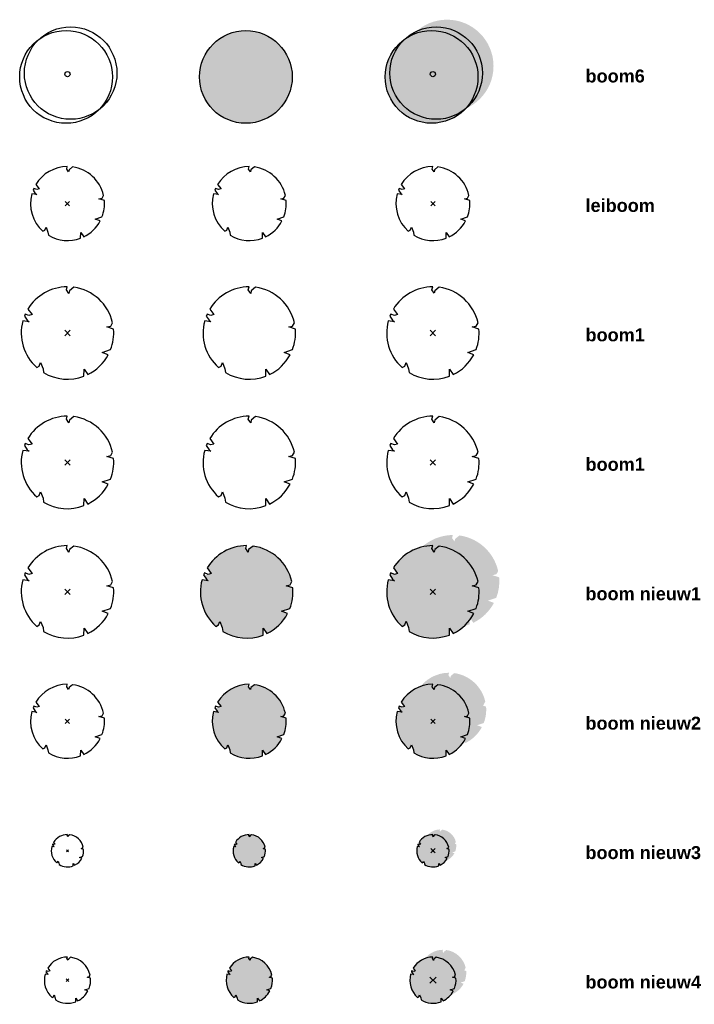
# Model space of a CAD drawing. Header units: metres. Extents: x 169758 to 173903, y 405444 to 407160.
# Tile 10 of 13: x 171422 to 171458, y 405516 to 405569. Entities that reach past the tile are written whole.
import ezdxf

# ---------------------------------------------------------------- set-up
doc = ezdxf.new("R2010")
doc.units = ezdxf.units.M
doc.header["$MEASUREMENT"] = 0
doc.layers.add('BRO ALG G legenda', color=7, linetype='Continuous')
doc.layers.add('BRO ALG G te rooien danwel te verplanten boom (ontbrekende data)', color=7, linetype='Continuous')
doc.layers.add('BRO ALG G N terug te planten boom', color=3, linetype='Continuous', lineweight=30)
doc.layers.add('BRO ALG G te behouden bomen cat.6', color=7, linetype='Continuous', true_color=0x139b48)
doc.layers.add('BRO ALG G te rooien danwel te verplanten boom cat.4', color=7, linetype='Continuous', true_color=0x991b1e)
doc.styles.get("Standard").update_dxf_attribs({"font": 'arial.ttf'})

# ---------------------------------------------------------------- blocks, each defined once
blk = doc.blocks.new('boom6')
at = {"lineweight": 30, "true_color": 0x939598, "transparency": 33554508}
h = blk.add_hatch(color=252, dxfattribs=at)
h.dxf.hatch_style = 1
h.paths.add_polyline_path([(-1.743, 0.437, 1), (3.276, 0.437, 1)])
at = {"lineweight": 30, "true_color": 0x991b1e, "transparency": 33554508}
h = blk.add_hatch(color=244, dxfattribs=at)
h.dxf.hatch_style = 1
h.paths.add_polyline_path([(2.463, -0.147, 1), (-2.556, -0.147, 1)])
at = {"color": 244, "linetype": 'ByBlock', "true_color": 0x991b1e}
for centre, radius in [((-0.074, -0.147), 2.509), ((0.172, 0.059), 2.5), ((0, 0), 0.14)]:
    blk.add_circle(centre, radius, dxfattribs=at)
blk = doc.blocks.new('leiboom')
blk.add_lwpolyline([(1.867, -0.718, 0.113539), (1.993, 0.17), (1.703, 0.262), (1.874, 0.301), (1.95, 0.444, 0.311933), (0.274, 1.981), (0.085, 1.83), (0.061, 1.717), (-0.044, 1.87), (-0.01, 2, 0.261462), (-1.712, 1.034), (-1.53, 0.795), (-1.665, 0.757), (-1.824, 0.819, 0.012054), (-1.862, 0.731), (-1.743, 0.551), (-1.662, 0.485), (-1.93, 0.524, 0.284439), (-1.33, -1.494), (-1.222, -1.433), (-1.161, -1.275), (-1.058, -1.547), (-1.031, -1.714, 0.230282), (0.711, -1.869), (0.718, -1.565), (0.876, -1.798, 0.158791), (1.767, -0.937), (1.505, -0.838)], format="xyb", close=True)
for points in [[(-0.118, -0.117), (0.118, 0.117)], [(0.117, -0.118), (-0.117, 0.118)]]:
    blk.add_lwpolyline(points)
blk = doc.blocks.new('boom')
blk.add_lwpolyline([(2.333, -0.897, 0.113539), (2.491, 0.212), (2.129, 0.327), (2.342, 0.377), (2.438, 0.555, 0.311933), (0.343, 2.476), (0.106, 2.288), (0.076, 2.147), (-0.054, 2.338), (-0.012, 2.5, 0.261462), (-2.14, 1.292), (-1.913, 0.993), (-2.081, 0.946), (-2.281, 1.024, 0.012054), (-2.327, 0.913), (-2.178, 0.689), (-2.077, 0.606), (-2.413, 0.655, 0.284439), (-1.663, -1.867), (-1.527, -1.791), (-1.451, -1.593), (-1.323, -1.933), (-1.289, -2.142, 0.230282), (0.889, -2.336), (0.898, -1.956), (1.094, -2.248, 0.158791), (2.208, -1.172), (1.881, -1.048)], format="xyb", close=True)
for points in [[(-0.148, -0.147), (0.148, 0.147)], [(0.147, -0.148), (-0.147, 0.148)]]:
    blk.add_lwpolyline(points)
blk = doc.blocks.new('boom nieuw1')
at = {"true_color": 0x939598, "transparency": 33554508}
h = blk.add_hatch(color=252, dxfattribs=at)
h.dxf.hatch_style = 1
h.paths.add_polyline_path([(3.218, 0.902), (3.432, 0.951), (3.527, 1.129, 0.311933), (1.432, 3.051), (1.195, 2.862), (1.165, 2.721), (1.035, 2.912), (1.077, 3.074, 0.261462), (-1.051, 1.866), (-0.824, 1.568), (-0.992, 1.52), (-1.191, 1.599, 0.012054), (-1.238, 1.488), (-1.089, 1.264), (-0.988, 1.18), (-1.323, 1.23, 0.284439), (-0.573, -1.293), (-0.438, -1.217), (-0.362, -1.019), (-0.234, -1.359), (-0.2, -1.568, 0.230282), (1.979, -1.762), (1.987, -1.382), (2.184, -1.673, 0.158791), (3.298, -0.597), (2.97, -0.473), (3.423, -0.323, 0.113539), (3.58, 0.787)])
at = {"true_color": 0x139b48, "transparency": 33554508}
h = blk.add_hatch(color=114, dxfattribs=at)
h.dxf.hatch_style = 1
h.paths.add_polyline_path([(2.129, 0.327), (2.342, 0.377), (2.438, 0.555, 0.311933), (0.343, 2.476), (0.106, 2.288), (0.076, 2.147), (-0.054, 2.338), (-0.012, 2.5, 0.261462), (-2.14, 1.292), (-1.913, 0.993), (-2.081, 0.946), (-2.281, 1.024, 0.012054), (-2.327, 0.913), (-2.178, 0.689), (-2.077, 0.606), (-2.413, 0.655, 0.284439), (-1.663, -1.867), (-1.527, -1.791), (-1.451, -1.593), (-1.323, -1.933), (-1.289, -2.142, 0.230282), (0.889, -2.336), (0.898, -1.956), (1.094, -2.248, 0.158791), (2.208, -1.172), (1.881, -1.048), (2.333, -0.897, 0.113539), (2.491, 0.212)])
at = {"color": 114, "lineweight": 30, "true_color": 0x139b48}
blk.add_lwpolyline([(2.333, -0.897, 0.113539), (2.491, 0.212), (2.129, 0.327), (2.342, 0.377), (2.438, 0.555, 0.311933), (0.343, 2.476), (0.106, 2.288), (0.076, 2.147), (-0.054, 2.338), (-0.012, 2.5, 0.261462), (-2.14, 1.292), (-1.913, 0.993), (-2.081, 0.946), (-2.281, 1.024, 0.012054), (-2.327, 0.913), (-2.178, 0.689), (-2.077, 0.606), (-2.413, 0.655, 0.284439), (-1.663, -1.867), (-1.527, -1.791), (-1.451, -1.593), (-1.323, -1.933), (-1.289, -2.142, 0.230282), (0.889, -2.336), (0.898, -1.956), (1.094, -2.248, 0.158791), (2.208, -1.172), (1.881, -1.048)], format="xyb", close=True, dxfattribs=at)
for points in [[(-0.148, -0.147), (0.148, 0.147)], [(0.147, -0.148), (-0.147, 0.148)]]:
    blk.add_lwpolyline(points, dxfattribs=at)
blk = doc.blocks.new('boom nieuw2')
at = {"true_color": 0x939598, "transparency": 33554508}
h = blk.add_hatch(color=252, dxfattribs=at)
h.dxf.hatch_style = 1
h.paths.add_polyline_path([(2.748, -0.092), (2.386, -0.212), (2.648, -0.311, -0.158791), (1.757, -1.172), (1.599, -0.939), (1.592, -1.243, -0.230282), (-0.15, -1.088), (-0.177, -0.921), (-0.28, -0.648), (-0.341, -0.807), (-0.449, -0.868, -0.284439), (-1.049, 1.15), (-0.781, 1.111), (-0.862, 1.177), (-0.981, 1.357, -0.012054), (-0.943, 1.445), (-0.784, 1.383), (-0.649, 1.421), (-0.831, 1.66, -0.261462), (0.871, 2.626), (0.837, 2.496), (0.942, 2.343), (0.966, 2.456), (1.155, 2.607, -0.311933), (2.831, 1.07), (2.712, 0.847), (2.874, 0.796, -0.113539)])
at = {"true_color": 0x139b48, "transparency": 33554508}
h = blk.add_hatch(color=114, dxfattribs=at)
h.dxf.hatch_style = 1
h.paths.add_polyline_path([(1.993, 0.17), (1.703, 0.262), (1.874, 0.301), (1.95, 0.444, 0.311933), (0.274, 1.981), (0.085, 1.83), (0.061, 1.717), (-0.044, 1.87), (-0.01, 2, 0.261462), (-1.712, 1.034), (-1.53, 0.795), (-1.665, 0.757), (-1.824, 0.819, 0.012054), (-1.862, 0.731), (-1.743, 0.551), (-1.662, 0.485), (-1.93, 0.524, 0.284439), (-1.33, -1.494), (-1.222, -1.433), (-1.161, -1.275), (-1.058, -1.547), (-1.031, -1.714, 0.230282), (0.711, -1.869), (0.718, -1.565), (0.876, -1.798, 0.158791), (1.767, -0.937), (1.505, -0.838), (1.867, -0.718, 0.113539)])
at = {"color": 114, "lineweight": 30, "true_color": 0x139b48}
blk.add_lwpolyline([(1.867, -0.718, 0.113539), (1.993, 0.17), (1.703, 0.262), (1.874, 0.301), (1.95, 0.444, 0.311933), (0.274, 1.981), (0.085, 1.83), (0.061, 1.717), (-0.044, 1.87), (-0.01, 2, 0.261462), (-1.712, 1.034), (-1.53, 0.795), (-1.665, 0.757), (-1.824, 0.819, 0.012054), (-1.862, 0.731), (-1.743, 0.551), (-1.662, 0.485), (-1.93, 0.524, 0.284439), (-1.33, -1.494), (-1.222, -1.433), (-1.161, -1.275), (-1.058, -1.547), (-1.031, -1.714, 0.230282), (0.711, -1.869), (0.718, -1.565), (0.876, -1.798, 0.158791), (1.767, -0.937), (1.505, -0.838)], format="xyb", close=True, dxfattribs=at)
for points in [[(-0.118, -0.117), (0.118, 0.117)], [(0.117, -0.118), (-0.117, 0.118)]]:
    blk.add_lwpolyline(points, dxfattribs=at)
blk = doc.blocks.new('boom nieuw3')
at = {"true_color": 0x939598, "transparency": 33554508}
h = blk.add_hatch(color=252, dxfattribs=at)
h.dxf.hatch_style = 1
h.paths.add_polyline_path([(1.205, -0.04), (1.046, -0.093), (1.161, -0.136, -0.158791), (0.77, -0.514), (0.701, -0.412), (0.698, -0.545, -0.230282), (-0.066, -0.477), (-0.078, -0.404), (-0.123, -0.284), (-0.149, -0.354), (-0.197, -0.38, -0.284439), (-0.46, 0.504), (-0.342, 0.487), (-0.378, 0.516), (-0.43, 0.595, -0.012054), (-0.414, 0.634), (-0.344, 0.606), (-0.285, 0.623), (-0.364, 0.728, -0.261462), (0.382, 1.151), (0.367, 1.094), (0.413, 1.027), (0.423, 1.077), (0.506, 1.143, -0.311933), (1.241, 0.469), (1.189, 0.371), (1.26, 0.349, -0.113539)])
at = {"true_color": 0x136734, "transparency": 33554508}
h = blk.add_hatch(color=116, dxfattribs=at)
h.dxf.hatch_style = 1
h.paths.add_polyline_path([(0.874, 0.074), (0.747, 0.115), (0.822, 0.132), (0.855, 0.195, 0.311933), (0.12, 0.868), (0.037, 0.802), (0.027, 0.753), (-0.019, 0.82), (-0.004, 0.877, 0.261462), (-0.751, 0.453), (-0.671, 0.348), (-0.73, 0.332), (-0.8, 0.359, 0.012054), (-0.816, 0.32), (-0.764, 0.242), (-0.728, 0.213), (-0.846, 0.23, 0.284439), (-0.583, -0.655), (-0.536, -0.628), (-0.509, -0.559), (-0.464, -0.678), (-0.452, -0.751, 0.230282), (0.312, -0.819), (0.315, -0.686), (0.384, -0.788, 0.158791), (0.775, -0.411), (0.66, -0.367), (0.818, -0.315, 0.113539)])
at = {"color": 116, "lineweight": 30, "true_color": 0x136734}
blk.add_lwpolyline([(0.817, -0.314, 0.113539), (0.872, 0.074), (0.745, 0.115), (0.82, 0.132), (0.853, 0.194, 0.311933), (0.12, 0.867), (0.037, 0.801), (0.027, 0.751), (-0.019, 0.818), (-0.004, 0.875, 0.261462), (-0.749, 0.452), (-0.67, 0.348), (-0.728, 0.331), (-0.798, 0.359, 0.012054), (-0.815, 0.32), (-0.762, 0.241), (-0.727, 0.212), (-0.844, 0.229, 0.284439), (-0.582, -0.653), (-0.534, -0.627), (-0.508, -0.558), (-0.463, -0.677), (-0.451, -0.75, 0.230282), (0.311, -0.818), (0.314, -0.685), (0.383, -0.787, 0.158791), (0.773, -0.41), (0.658, -0.367)], format="xyb", close=True, dxfattribs=at)
for points in [[(-0.118, -0.117), (0.118, 0.117)], [(0.117, -0.118), (-0.117, 0.118)], [(-0.052, -0.051), (0.052, 0.051)], [(0.051, -0.052), (-0.051, 0.052)]]:
    blk.add_lwpolyline(points, dxfattribs=at)
blk = doc.blocks.new('boom nieuw4')
at = {"true_color": 0x939598, "transparency": 33554508}
h = blk.add_hatch(color=252, dxfattribs=at)
h.dxf.hatch_style = 1
h.paths.add_polyline_path([(1.719, -0.057), (1.492, -0.133), (1.656, -0.195, -0.158791), (1.099, -0.733), (1, -0.587), (0.996, -0.778, -0.230282), (-0.094, -0.68), (-0.111, -0.576), (-0.175, -0.406), (-0.213, -0.505), (-0.281, -0.543, -0.284439), (-0.656, 0.72), (-0.488, 0.695), (-0.539, 0.737), (-0.613, 0.849, -0.012054), (-0.59, 0.904), (-0.49, 0.865), (-0.406, 0.889), (-0.52, 1.038, -0.261462), (0.545, 1.643), (0.524, 1.561), (0.589, 1.466), (0.604, 1.536), (0.723, 1.631, -0.311933), (1.771, 0.669), (1.696, 0.53), (1.798, 0.498, -0.113539)])
at = {"true_color": 0x136734, "transparency": 33554508}
h = blk.add_hatch(color=116, dxfattribs=at)
h.dxf.hatch_style = 1
h.paths.add_polyline_path([(1.246, 0.106), (1.065, 0.164), (1.172, 0.189), (1.22, 0.278, 0.311933), (0.172, 1.239), (0.053, 1.145), (0.038, 1.074), (-0.027, 1.17), (-0.006, 1.251, 0.261462), (-1.071, 0.646), (-0.957, 0.497), (-1.041, 0.473), (-1.141, 0.513, 0.012054), (-1.165, 0.457), (-1.09, 0.345), (-1.039, 0.303), (-1.207, 0.328, 0.284439), (-0.832, -0.934), (-0.764, -0.896), (-0.726, -0.797), (-0.662, -0.967), (-0.645, -1.072, 0.230282), (0.445, -1.169), (0.449, -0.979), (0.548, -1.125, 0.158791), (1.105, -0.586), (0.941, -0.524), (1.168, -0.449, 0.113539)])
at = {"color": 116, "lineweight": 30, "true_color": 0x136734}
blk.add_lwpolyline([(1.165, -0.448, 0.113539), (1.244, 0.106), (1.063, 0.163), (1.17, 0.188), (1.217, 0.277, 0.311933), (0.171, 1.237), (0.053, 1.142), (0.038, 1.072), (-0.027, 1.167), (-0.006, 1.248, 0.261462), (-1.069, 0.645), (-0.955, 0.496), (-1.039, 0.472), (-1.139, 0.512, 0.012054), (-1.162, 0.456), (-1.088, 0.344), (-1.037, 0.303), (-1.205, 0.327, 0.284439), (-0.83, -0.932), (-0.763, -0.894), (-0.725, -0.796), (-0.661, -0.965), (-0.644, -1.07, 0.230282), (0.444, -1.167), (0.448, -0.977), (0.547, -1.123, 0.158791), (1.103, -0.585), (0.939, -0.523)], format="xyb", close=True, dxfattribs=at)
for points in [[(-0.169, -0.167), (0.169, 0.167)], [(0.167, -0.169), (-0.167, 0.169)]]:
    blk.add_lwpolyline(points, dxfattribs=at)

msp = doc.modelspace()

# ---------------------------------------------------------------- hatches: boundary and pattern name
at = {"lineweight": 30, "true_color": 0x991b1e, "transparency": 33554508}
h = msp.add_hatch(color=244, dxfattribs=at)
h.dxf.hatch_style = 1
h.paths.add_polyline_path([(171436.364, 405565.755, 1), (171431.345, 405565.755, 1)])
at = {"true_color": 0x139b48, "transparency": 33554508}
h = msp.add_hatch(color=114, dxfattribs=at)
h.dxf.hatch_style = 1
h.paths.add_polyline_path([(171434.799, 405535.946), (171434.995, 405535.655, 0.158791), (171436.11, 405536.731), (171435.782, 405536.855), (171436.234, 405537.005, 0.113539), (171436.392, 405538.115), (171436.03, 405538.23), (171436.244, 405538.279), (171436.339, 405538.457, 0.311933), (171434.244, 405540.379), (171434.007, 405540.19), (171433.977, 405540.049), (171433.74, 405540.397, 0.245535), (171431.761, 405539.195), (171431.988, 405538.896), (171431.594, 405538.785), (171431.723, 405538.592), (171431.824, 405538.509), (171431.488, 405538.558, 0.284439), (171432.238, 405536.036), (171432.374, 405536.112), (171432.45, 405536.309), (171432.578, 405535.969), (171432.612, 405535.76, 0.230282), (171434.79, 405535.566)])
h = msp.add_hatch(color=114, dxfattribs=at)
h.dxf.hatch_style = 1
h.paths.add_polyline_path([(171435.992, 405531.346, 0.311933), (171434.316, 405532.884), (171434.127, 405532.733), (171434.103, 405532.62), (171433.913, 405532.898, 0.245535), (171432.33, 405531.936), (171432.512, 405531.697), (171432.197, 405531.608), (171432.3, 405531.454), (171432.38, 405531.387), (171432.112, 405531.427, 0.284439), (171432.712, 405529.409), (171432.82, 405529.47), (171432.881, 405529.628), (171432.984, 405529.356), (171433.011, 405529.189, 0.230282), (171434.754, 405529.033), (171434.76, 405529.338), (171434.918, 405529.104, 0.158791), (171435.809, 405529.965), (171435.547, 405530.065), (171435.909, 405530.185, 0.113539), (171436.035, 405531.073), (171435.745, 405531.164), (171435.916, 405531.204)])
at = {"layer": 'BRO ALG G N terug te planten boom', "true_color": 0x136734, "transparency": 33554508}
h = msp.add_hatch(color=116, dxfattribs=at)
h.dxf.hatch_style = 1
h.paths.add_polyline_path([(171434.787, 405524.017), (171434.862, 405524.035), (171434.895, 405524.097, 0.311933), (171434.162, 405524.769), (171434.079, 405524.703), (171434.069, 405524.654), (171434.023, 405524.721), (171434.038, 405524.778, 0.261462), (171433.293, 405524.355), (171433.372, 405524.25), (171433.314, 405524.234), (171433.244, 405524.261, 0.012054), (171433.228, 405524.222), (171433.28, 405524.144), (171433.315, 405524.115), (171433.198, 405524.132, 0.284439), (171433.46, 405523.249), (171433.508, 405523.276), (171433.534, 405523.345), (171433.579, 405523.226), (171433.591, 405523.153, 0.230282), (171434.353, 405523.085), (171434.356, 405523.218), (171434.425, 405523.116, 0.158791), (171434.815, 405523.493), (171434.7, 405523.536), (171434.859, 405523.589, 0.113539), (171434.914, 405523.977)])
h = msp.add_hatch(color=116, dxfattribs=at)
h.dxf.hatch_style = 1
h.paths.add_polyline_path([(171435.107, 405517.066), (171435.213, 405517.091), (171435.261, 405517.18, 0.311933), (171434.213, 405518.141), (171434.095, 405518.046), (171434.08, 405517.976), (171434.015, 405518.072), (171434.036, 405518.153, 0.261462), (171432.972, 405517.549), (171433.085, 405517.399), (171433.002, 405517.376), (171432.902, 405517.415, 0.012054), (171432.878, 405517.359), (171432.953, 405517.247), (171433.004, 405517.206), (171432.836, 405517.23, 0.284439), (171433.211, 405515.969), (171433.279, 405516.007), (171433.316, 405516.106), (171433.381, 405515.936), (171433.398, 405515.832, 0.230282), (171434.487, 405515.734), (171434.491, 405515.925), (171434.589, 405515.779, 0.158791), (171435.146, 405516.317), (171434.983, 405516.379), (171435.209, 405516.454, 0.113539), (171435.288, 405517.009)])

# ---------------------------------------------------------------- linework, layer by layer
for points in [[(171426.078, 405558.185, 0.113539), (171426.205, 405559.073), (171425.915, 405559.164), (171426.086, 405559.204), (171426.162, 405559.346, 0.311933), (171424.486, 405560.884), (171424.296, 405560.733), (171424.273, 405560.62), (171424.168, 405560.773), (171424.202, 405560.903, 0.261462), (171422.5, 405559.936), (171422.681, 405559.697), (171422.547, 405559.659), (171422.387, 405559.722, 0.012054), (171422.35, 405559.633), (171422.469, 405559.454), (171422.55, 405559.387), (171422.282, 405559.427, 0.284439), (171422.882, 405557.409), (171422.99, 405557.47), (171423.051, 405557.628), (171423.153, 405557.356), (171423.181, 405557.189, 0.230282), (171424.923, 405557.033), (171424.93, 405557.338), (171425.087, 405557.104, 0.158791), (171425.979, 405557.965), (171425.717, 405558.065)], [(171435.909, 405558.185, 0.113539), (171436.035, 405559.073), (171435.745, 405559.164), (171435.916, 405559.204), (171435.992, 405559.346, 0.311933), (171434.316, 405560.884), (171434.127, 405560.733), (171434.103, 405560.62), (171433.999, 405560.773), (171434.032, 405560.903, 0.261462), (171432.33, 405559.936), (171432.512, 405559.697), (171432.377, 405559.659), (171432.218, 405559.722, 0.012054), (171432.18, 405559.633), (171432.3, 405559.454), (171432.38, 405559.387), (171432.112, 405559.427, 0.284439), (171432.712, 405557.409), (171432.82, 405557.47), (171432.881, 405557.628), (171432.984, 405557.356), (171433.011, 405557.189, 0.230282), (171434.754, 405557.033), (171434.76, 405557.338), (171434.918, 405557.104, 0.158791), (171435.809, 405557.965), (171435.547, 405558.065)], [(171426.545, 405551.005, 0.113539), (171426.703, 405552.115), (171426.341, 405552.23), (171426.554, 405552.279), (171426.649, 405552.457, 0.311933), (171424.555, 405554.379), (171424.318, 405554.19), (171424.288, 405554.049), (171424.157, 405554.24), (171424.2, 405554.403, 0.261462), (171422.071, 405553.195), (171422.299, 405552.896), (171422.131, 405552.849), (171421.931, 405552.927, 0.012054), (171421.885, 405552.816), (171422.034, 405552.592), (171422.135, 405552.509), (171421.799, 405552.558, 0.284439), (171422.549, 405550.036), (171422.685, 405550.112), (171422.76, 405550.309), (171422.889, 405549.969), (171422.923, 405549.76, 0.230282), (171425.101, 405549.566), (171425.109, 405549.946), (171425.306, 405549.655, 0.158791), (171426.42, 405550.731), (171426.093, 405550.855)], [(171436.375, 405551.005, 0.113539), (171436.533, 405552.115), (171436.171, 405552.23), (171436.385, 405552.279), (171436.48, 405552.457, 0.311933), (171434.385, 405554.379), (171434.148, 405554.19), (171434.118, 405554.049), (171433.988, 405554.24), (171434.03, 405554.403, 0.261462), (171431.902, 405553.195), (171432.129, 405552.896), (171431.961, 405552.849), (171431.761, 405552.927, 0.012054), (171431.715, 405552.816), (171431.864, 405552.592), (171431.965, 405552.509), (171431.629, 405552.558, 0.284439), (171432.379, 405550.036), (171432.515, 405550.112), (171432.591, 405550.309), (171432.719, 405549.969), (171432.753, 405549.76, 0.230282), (171434.931, 405549.566), (171434.94, 405549.946), (171435.136, 405549.655, 0.158791), (171436.251, 405550.731), (171435.923, 405550.855)]]:
    msp.add_lwpolyline(points, format="xyb", close=True)
for points in [[(171424.093, 405558.785), (171424.33, 405559.02)], [(171424.329, 405558.784), (171424.094, 405559.021)], [(171424.064, 405551.756), (171424.36, 405552.049)], [(171424.358, 405551.755), (171424.065, 405552.051)]]:
    msp.add_lwpolyline(points)
at = {"color": 8}
for points in [[(171426.545, 405544.005, 0.113539), (171426.703, 405545.115), (171426.341, 405545.23), (171426.554, 405545.279), (171426.649, 405545.457, 0.311933), (171424.555, 405547.379), (171424.318, 405547.19), (171424.288, 405547.049), (171424.157, 405547.24), (171424.2, 405547.403, 0.261462), (171422.071, 405546.195), (171422.299, 405545.896), (171422.131, 405545.849), (171421.931, 405545.927, 0.012054), (171421.885, 405545.816), (171422.034, 405545.592), (171422.135, 405545.509), (171421.799, 405545.558, 0.284439), (171422.549, 405543.036), (171422.685, 405543.112), (171422.76, 405543.309), (171422.889, 405542.969), (171422.923, 405542.76, 0.230282), (171425.101, 405542.566), (171425.109, 405542.946), (171425.306, 405542.655, 0.158791), (171426.42, 405543.731), (171426.093, 405543.855)], [(171436.375, 405544.005, 0.113539), (171436.533, 405545.115), (171436.171, 405545.23), (171436.385, 405545.279), (171436.48, 405545.457, 0.311933), (171434.385, 405547.379), (171434.148, 405547.19), (171434.118, 405547.049), (171433.988, 405547.24), (171434.03, 405547.403, 0.261462), (171431.902, 405546.195), (171432.129, 405545.896), (171431.961, 405545.849), (171431.761, 405545.927, 0.012054), (171431.715, 405545.816), (171431.864, 405545.592), (171431.965, 405545.509), (171431.629, 405545.558, 0.284439), (171432.379, 405543.036), (171432.515, 405543.112), (171432.591, 405543.309), (171432.719, 405542.969), (171432.753, 405542.76, 0.230282), (171434.931, 405542.566), (171434.94, 405542.946), (171435.136, 405542.655, 0.158791), (171436.251, 405543.731), (171435.923, 405543.855)]]:
    msp.add_lwpolyline(points, format="xyb", close=True, dxfattribs=at)
for points in [[(171424.064, 405544.756), (171424.36, 405545.049)], [(171424.358, 405544.755), (171424.065, 405545.051)]]:
    msp.add_lwpolyline(points, dxfattribs=at)
at = {"color": 114, "lineweight": 30, "true_color": 0x139b48}
for points in [[(171426.545, 405537.005, 0.113539), (171426.703, 405538.115), (171426.341, 405538.23), (171426.554, 405538.279), (171426.649, 405538.457, 0.311933), (171424.555, 405540.379), (171424.318, 405540.19), (171424.288, 405540.049), (171424.157, 405540.24), (171424.2, 405540.403, 0.261462), (171422.071, 405539.195), (171422.299, 405538.896), (171422.131, 405538.849), (171421.931, 405538.927, 0.012054), (171421.885, 405538.816), (171422.034, 405538.592), (171422.135, 405538.509), (171421.799, 405538.558, 0.284439), (171422.549, 405536.036), (171422.685, 405536.112), (171422.76, 405536.309), (171422.889, 405535.969), (171422.923, 405535.76, 0.230282), (171425.101, 405535.566), (171425.109, 405535.946), (171425.306, 405535.655, 0.158791), (171426.42, 405536.731), (171426.093, 405536.855)], [(171436.234, 405537.005, 0.113539), (171436.392, 405538.115), (171436.03, 405538.23), (171436.244, 405538.279), (171436.339, 405538.457, 0.311933), (171434.244, 405540.379), (171434.007, 405540.19), (171433.977, 405540.049), (171433.847, 405540.24), (171433.889, 405540.403, 0.261462), (171431.761, 405539.195), (171431.988, 405538.896), (171431.82, 405538.849), (171431.621, 405538.927, 0.012054), (171431.574, 405538.816), (171431.723, 405538.592), (171431.824, 405538.509), (171431.488, 405538.558, 0.284439), (171432.238, 405536.036), (171432.374, 405536.112), (171432.45, 405536.309), (171432.578, 405535.969), (171432.612, 405535.76, 0.230282), (171434.79, 405535.566), (171434.799, 405535.946), (171434.995, 405535.655, 0.158791), (171436.11, 405536.731), (171435.782, 405536.855)], [(171426.078, 405530.185, 0.113539), (171426.205, 405531.073), (171425.915, 405531.164), (171426.086, 405531.204), (171426.162, 405531.346, 0.311933), (171424.486, 405532.884), (171424.296, 405532.733), (171424.273, 405532.62), (171424.168, 405532.773), (171424.202, 405532.903, 0.261462), (171422.5, 405531.936), (171422.681, 405531.697), (171422.547, 405531.659), (171422.387, 405531.722, 0.012054), (171422.35, 405531.633), (171422.469, 405531.454), (171422.55, 405531.387), (171422.282, 405531.427, 0.284439), (171422.882, 405529.409), (171422.99, 405529.47), (171423.051, 405529.628), (171423.153, 405529.356), (171423.181, 405529.189, 0.230282), (171424.923, 405529.033), (171424.93, 405529.338), (171425.087, 405529.104, 0.158791), (171425.979, 405529.965), (171425.717, 405530.065)], [(171435.909, 405530.185, 0.113539), (171436.035, 405531.073), (171435.745, 405531.164), (171435.916, 405531.204), (171435.992, 405531.346, 0.311933), (171434.316, 405532.884), (171434.127, 405532.733), (171434.103, 405532.62), (171433.999, 405532.773), (171434.032, 405532.903, 0.261462), (171432.33, 405531.936), (171432.512, 405531.697), (171432.377, 405531.659), (171432.218, 405531.722, 0.012054), (171432.18, 405531.633), (171432.3, 405531.454), (171432.38, 405531.387), (171432.112, 405531.427, 0.284439), (171432.712, 405529.409), (171432.82, 405529.47), (171432.881, 405529.628), (171432.984, 405529.356), (171433.011, 405529.189, 0.230282), (171434.754, 405529.033), (171434.76, 405529.338), (171434.918, 405529.104, 0.158791), (171435.809, 405529.965), (171435.547, 405530.065)]]:
    msp.add_lwpolyline(points, format="xyb", close=True, dxfattribs=at)
for points in [[(171424.064, 405537.756), (171424.36, 405538.049)], [(171424.358, 405537.755), (171424.065, 405538.051)], [(171424.093, 405530.785), (171424.33, 405531.02)], [(171424.329, 405530.784), (171424.094, 405531.021)]]:
    msp.add_lwpolyline(points, dxfattribs=at)
at = {"color": 244, "linetype": 'ByBlock', "lineweight": 30, "true_color": 0x991b1e}
for centre, radius in [((171424.138, 405565.755), 2.509), ((171424.384, 405565.962), 2.5), ((171433.855, 405565.755), 2.509), ((171424.212, 405565.903), 0.14)]:
    msp.add_circle(centre, radius, dxfattribs=at)
at = {"layer": 'BRO ALG G N terug te planten boom', "color": 116, "lineweight": 30, "true_color": 0x136734}
for points in [[(171425.028, 405523.589, 0.113539), (171425.084, 405523.977), (171424.957, 405524.017), (171425.032, 405524.035), (171425.065, 405524.097, 0.311933), (171424.332, 405524.769), (171424.249, 405524.703), (171424.238, 405524.654), (171424.193, 405524.721), (171424.208, 405524.778, 0.261462), (171423.463, 405524.355), (171423.542, 405524.25), (171423.483, 405524.234), (171423.414, 405524.261, 0.012054), (171423.397, 405524.222), (171423.449, 405524.144), (171423.485, 405524.115), (171423.367, 405524.132, 0.284439), (171423.63, 405523.249), (171423.677, 405523.276), (171423.704, 405523.345), (171423.749, 405523.226), (171423.761, 405523.153, 0.230282), (171424.523, 405523.085), (171424.526, 405523.218), (171424.595, 405523.116, 0.158791), (171424.985, 405523.493), (171424.87, 405523.536)], [(171434.859, 405523.589, 0.113539), (171434.914, 405523.977), (171434.787, 405524.017), (171434.862, 405524.035), (171434.895, 405524.097, 0.311933), (171434.162, 405524.769), (171434.079, 405524.703), (171434.069, 405524.654), (171434.023, 405524.721), (171434.038, 405524.778, 0.261462), (171433.293, 405524.355), (171433.372, 405524.25), (171433.314, 405524.234), (171433.244, 405524.261, 0.012054), (171433.228, 405524.222), (171433.28, 405524.144), (171433.315, 405524.115), (171433.198, 405524.132, 0.284439), (171433.46, 405523.249), (171433.508, 405523.276), (171433.534, 405523.345), (171433.579, 405523.226), (171433.591, 405523.153, 0.230282), (171434.353, 405523.085), (171434.356, 405523.218), (171434.425, 405523.116, 0.158791), (171434.815, 405523.493), (171434.7, 405523.536)], [(171425.378, 405516.454, 0.113539), (171425.457, 405517.009), (171425.276, 405517.066), (171425.383, 405517.091), (171425.431, 405517.18, 0.311933), (171424.383, 405518.141), (171424.265, 405518.046), (171424.25, 405517.976), (171424.185, 405518.072), (171424.206, 405518.153, 0.261462), (171423.142, 405517.549), (171423.255, 405517.399), (171423.171, 405517.376), (171423.072, 405517.415, 0.012054), (171423.048, 405517.359), (171423.123, 405517.247), (171423.173, 405517.206), (171423.005, 405517.23, 0.284439), (171423.38, 405515.969), (171423.448, 405516.007), (171423.486, 405516.106), (171423.55, 405515.936), (171423.567, 405515.832, 0.230282), (171424.656, 405515.734), (171424.661, 405515.925), (171424.759, 405515.779, 0.158791), (171425.316, 405516.317), (171425.152, 405516.379)], [(171435.209, 405516.454, 0.113539), (171435.288, 405517.009), (171435.107, 405517.066), (171435.213, 405517.091), (171435.261, 405517.18, 0.311933), (171434.213, 405518.141), (171434.095, 405518.046), (171434.08, 405517.976), (171434.015, 405518.072), (171434.036, 405518.153, 0.261462), (171432.972, 405517.549), (171433.085, 405517.399), (171433.002, 405517.376), (171432.902, 405517.415, 0.012054), (171432.878, 405517.359), (171432.953, 405517.247), (171433.004, 405517.206), (171432.836, 405517.23, 0.284439), (171433.211, 405515.969), (171433.279, 405516.007), (171433.316, 405516.106), (171433.381, 405515.936), (171433.398, 405515.832, 0.230282), (171434.487, 405515.734), (171434.491, 405515.925), (171434.589, 405515.779, 0.158791), (171435.146, 405516.317), (171434.983, 405516.379)]]:
    msp.add_lwpolyline(points, format="xyb", close=True, dxfattribs=at)
for points in [[(171424.263, 405523.851), (171424.16, 405523.954)], [(171424.16, 405523.851), (171424.264, 405523.954)], [(171424.285, 405516.829), (171424.138, 405516.977)], [(171424.138, 405516.829), (171424.286, 405516.976)]]:
    msp.add_lwpolyline(points, dxfattribs=at)

# ---------------------------------------------------------------- block references
at = {"layer": 'BRO ALG G N terug te planten boom'}
for name, p in [('boom nieuw1', (171443.969, 405537.903)), ('boom nieuw2', (171443.969, 405530.903)), ('boom nieuw3', (171443.969, 405523.903)), ('boom nieuw4', (171443.969, 405516.903))]:
    msp.add_blockref(name, p, dxfattribs=at)
at = {"layer": 'BRO ALG G te behouden bomen cat.6'}
msp.add_blockref('boom', (171443.969, 405544.903), dxfattribs=at)
at = {"layer": 'BRO ALG G te rooien danwel te verplanten boom (ontbrekende data)'}
for name, p in [('leiboom', (171443.969, 405558.903)), ('boom', (171443.969, 405551.903))]:
    msp.add_blockref(name, p, dxfattribs=at)
at = {"layer": 'BRO ALG G te rooien danwel te verplanten boom cat.4'}
msp.add_blockref('boom6', (171443.969, 405565.903), dxfattribs=at)

# ---------------------------------------------------------------- texts
at = {"layer": 'BRO ALG G legenda', "char_height": 0.7, "attachment_point": 1}
for s, width, insert in [('\\A1;{\\fArial|b1|i0|c0|p34;boom6}', 5.01683, (171452.219, 405566.154)), ('\\A1;{\\fArial|b1|i0|c0|p34;leiboom}', 5.01683, (171452.219, 405559.154)), ('\\A1;{\\fArial|b1|i0|c0|p34;boom1}', 5.01683, (171452.219, 405552.154)), ('\\A1;{\\fArial|b1|i0|c0|p34;boom1}', 5.01683, (171452.219, 405545.154)), ('\\A1;{\\fArial|b1|i0|c0|p34;boom nieuw1}', 8.56113, (171452.215, 405538.153)), ('\\A1;{\\fArial|b1|i0|c0|p34;boom nieuw2}', 8.56113, (171452.215, 405531.153)), ('\\A1;{\\fArial|b1|i0|c0|p34;boom nieuw3}', 8.56113, (171452.215, 405524.153)), ('\\A1;{\\fArial|b1|i0|c0|p34;boom nieuw4}', 8.56113, (171452.215, 405517.153))]:
    msp.add_mtext_dynamic_manual_height_columns(s, width=width, gutter_width=1, heights=[0], dxfattribs=dict(at, insert=insert))

doc.saveas('drawing.dxf')
